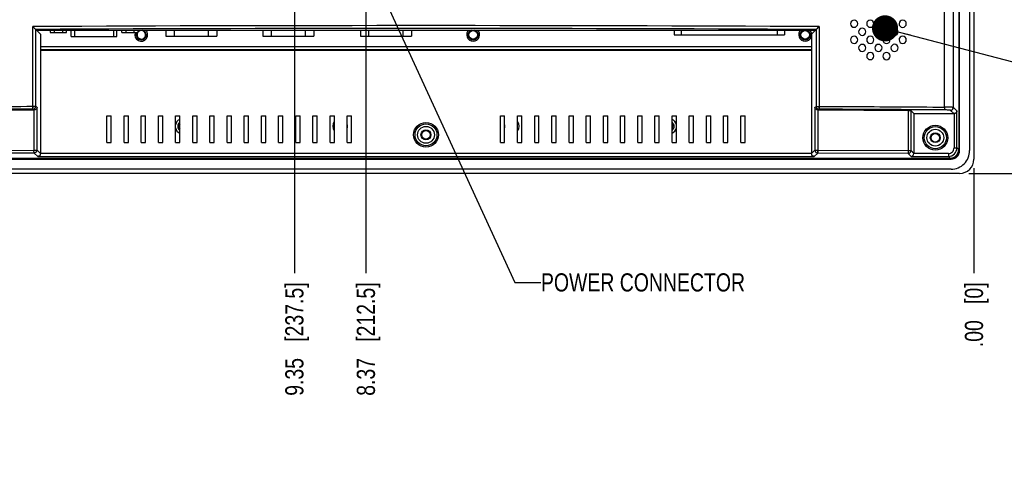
# Model space of a CAD drawing. Header units: inches. Extents: x 0 to 34, y 0 to 22.
# Tile 24 of 31: x 23.3 to 30, y 9.6 to 12.6. Entities that reach past the tile are written whole.
import ezdxf

# ---------------------------------------------------------------- set-up
doc = ezdxf.new("R2010")
doc.units = ezdxf.units.IN
doc.header["$LTSCALE"] = 1.87
doc.header["$MEASUREMENT"] = 0
doc.layers.get('0').update_dxf_attribs({"linetype": 'CONTINUOUS'})
doc.layers.add('DETAIL', color=7, linetype='CONTINUOUS')
doc.layers.add('DIMENSIONS', color=7, linetype='CONTINUOUS')
doc.styles.get("Standard").update_dxf_attribs({"font": 'txt', "width": 0.8})
doc.dimstyles.new('DIMSTYLE_1', dxfattribs={"dimtxt": 0.125, "dimasz": 0.18, "dimexe": 0.18, "dimexo": 0.0625, "dimgap": 0.09, "dimtad": 0, "dimtih": 1, "dimtoh": 1, "dimdec": 1, "dimlfac": 2, "dimzin": 4, "dimdsep": 46, "dimtxsty": 'STANDARD', "dimblk": '_FILLED', "dimblk1": '_FILLED', "dimblk2": '_FILLED', "dimcen": 0.09, "dimadec": 0, "dimazin": 0, "dimtfac": 1, "dimtdec": 1, "dimtofl": 0, "dimtmove": 0, "dimatfit": 3, "dimldrblk": '_FILLED', "dimfxl": 1, "dimtolj": 1, "dimtzin": 4, "dimarcsym": 0})
doc.dimstyles.get("Standard").update_dxf_attribs({"dimtxt": 0.125, "dimasz": 0.18, "dimexe": 0.18, "dimexo": 0.0625, "dimgap": 0.09, "dimtad": 0, "dimtih": 1, "dimtoh": 1, "dimdec": 3, "dimzin": 4, "dimdsep": 46, "dimtxsty": 'STANDARD', "dimblk": '_FILLED', "dimblk1": '_FILLED', "dimblk2": '_FILLED', "dimcen": 0.09, "dimadec": 0, "dimazin": 0, "dimtol": 1, "dimtp": 0.01, "dimtm": 0.01, "dimtfac": 1, "dimtdec": 3, "dimtofl": 0, "dimtmove": 0, "dimatfit": 3, "dimldrblk": '_FILLED', "dimfxl": 1, "dimtolj": 1, "dimtzin": 4, "dimarcsym": 0})

# ---------------------------------------------------------------- blocks, each defined once
blk = doc.blocks.new('*D25')
at = {"layer": 'DIMENSIONS', "color": 2, "linetype": 'CONTINUOUS'}
blk.add_line((25.3403, 13.1369), (30.5155, 13.1369), dxfattribs=at)
at = {"layer": 'DIMENSIONS', "color": 2, "linetype": 'CONTINUOUS', "insert": (30.578, 13.1994), "char_height": 0.125, "width": 0.925, "attachment_point": 1, "line_spacing_factor": 0.9}
blk.add_mtext('3.15{\\Ftxt.shx;\\W1.000000;\\H0.125000; }[80]', dxfattribs=at)
blk = doc.blocks.new('_FILLED')
at = {"color": 0, "linetype": 'BYBLOCK'}
blk.add_solid([(0, 0), (-1, 0.174), (-1, -0.174)], dxfattribs=at)
blk = doc.blocks.new('*D26')
at = {"layer": 'DIMENSIONS', "color": 2, "linetype": 'CONTINUOUS'}
blk.add_line((29.792, 11.5621), (30.5155, 11.5621), dxfattribs=at)
at = {"layer": 'DIMENSIONS', "color": 2, "linetype": 'CONTINUOUS', "insert": (30.578, 11.6246), "char_height": 0.125, "width": 0.725, "attachment_point": 1, "line_spacing_factor": 0.9}
blk.add_mtext('.00{\\Ftxt.shx;\\W1.000000;\\H0.125000; }[0]', dxfattribs=at)
blk = doc.blocks.new('*D27')
at = {"layer": 'DIMENSIONS', "color": 2, "linetype": 'CONTINUOUS'}
blk.add_line((25.1528, 12.9494), (25.1528, 10.8746), dxfattribs=at)
at = {"layer": 'DIMENSIONS', "color": 2, "linetype": 'CONTINUOUS', "insert": (25.0903, 10.8121), "char_height": 0.125, "width": 1.225, "attachment_point": 3, "rotation": 90, "line_spacing_factor": 0.9}
blk.add_mtext('9.35{\\Ftxt.shx;\\W1.000000;\\H0.125000; }[237.5]', dxfattribs=at)
blk = doc.blocks.new('*D28')
at = {"layer": 'DIMENSIONS', "color": 2, "linetype": 'CONTINUOUS'}
blk.add_line((29.828, 11.5981), (29.828, 10.8746), dxfattribs=at)
at = {"layer": 'DIMENSIONS', "color": 2, "linetype": 'CONTINUOUS', "insert": (29.7655, 10.8121), "char_height": 0.125, "width": 0.725, "attachment_point": 3, "rotation": 90, "line_spacing_factor": 0.9}
blk.add_mtext('.00{\\Ftxt.shx;\\W1.000000;\\H0.125000; }[0]', dxfattribs=at)
blk = doc.blocks.new('*D41')
at = {"layer": 'DIMENSIONS', "color": 2, "linetype": 'CONTINUOUS'}
blk.add_line((25.6449, 12.8114), (25.6449, 10.8746), dxfattribs=at)
at = {"layer": 'DIMENSIONS', "color": 2, "linetype": 'CONTINUOUS', "insert": (25.5824, 10.8121), "char_height": 0.125, "width": 1.225, "attachment_point": 3, "rotation": 90, "line_spacing_factor": 0.9}
blk.add_mtext('8.37{\\Ftxt.shx;\\W1.000000;\\H0.125000; }[212.5]', dxfattribs=at)
blk = doc.blocks.new('*D42')
at = {"layer": 'DIMENSIONS', "color": 2, "linetype": 'CONTINUOUS'}
for p, q in [((25.8324, 12.9989), (29.9826, 12.9989)), ((29.9826, 12.9989), (30.0662, 12.8896)), ((30.0662, 12.8896), (30.5155, 12.8896))]:
    blk.add_line(p, q, dxfattribs=at)
at = {"layer": 'DIMENSIONS', "color": 2, "linetype": 'CONTINUOUS', "insert": (30.578, 12.9521), "char_height": 0.125, "width": 0.925, "attachment_point": 1, "line_spacing_factor": 0.9}
blk.add_mtext('2.87{\\Ftxt.shx;\\W1.000000;\\H0.125000; }[73]', dxfattribs=at)

msp = doc.modelspace()

# ---------------------------------------------------------------- linework, layer by layer
at = {"color": 6, "linetype": 'CONTINUOUS'}
for p, q in [((29.828, 17.507), (29.828, 11.6606)), ((29.7984, 17.448), (29.7984, 11.7196)), ((29.7231, 14.1758), (29.7231, 11.7265)), ((29.7246, 14.1758), (29.7246, 11.725)), ((29.7295, 11.7196), (29.7295, 14.1758)), ((29.6258, 12.0192), (29.6258, 13.0368)), ((29.6872, 12.0164), (29.6872, 13.0396)), ((23.3528, 12.0247), (23.3528, 12.5734)), ((23.3741, 12.5538), (23.4056, 12.5222)), ((23.3741, 12.0247), (23.3741, 12.5538)), ((23.3786, 12.5492), (28.738, 12.5492)), ((28.742, 12.5533), (28.7109, 12.5222)), ((28.742, 12.5533), (28.742, 12.0242)), ((28.7633, 12.573), (28.7633, 12.0242)), ((23.4056, 12.5222), (23.4056, 11.6998)), ((28.7109, 12.5222), (28.7109, 11.6998)), ((28.7109, 12.4342), (23.4056, 12.4342)), ((28.7109, 12.4125), (23.4056, 12.4125)), ((28.7109, 12.4086), (23.4056, 12.4086)), ((29.7271, 12.32), (29.7271, 12.4106)), ((29.7271, 12.1113), (29.7271, 12.2019)), ((23.3544, 11.9975), (22.7386, 11.9941)), ((23.3528, 12.0247), (23.3741, 12.0247)), ((23.3617, 11.9975), (23.3544, 12.0051)), ((23.3617, 11.9975), (23.3544, 11.9975)), ((23.3617, 11.9975), (23.3615, 11.7227)), ((23.3827, 12.0161), (23.3741, 12.0247)), ((23.3827, 11.7227), (23.3827, 12.0161)), ((28.7338, 12.0161), (28.742, 12.0242)), ((28.7338, 12.0161), (28.7338, 11.7227)), ((28.742, 12.0242), (28.7633, 12.0242)), ((28.7617, 12.0046), (28.7549, 11.9975)), ((28.7549, 11.9975), (28.7551, 11.7227)), ((28.7622, 11.9975), (28.7549, 11.9975)), ((29.378, 11.9941), (28.7622, 11.9975)), ((29.378, 11.7192), (29.378, 11.9941)), ((29.3957, 11.993), (29.4146, 11.9741)), ((29.3957, 11.7192), (29.3957, 11.993)), ((29.6902, 11.9741), (29.6675, 11.9967)), ((29.711, 11.9926), (29.6872, 12.0164)), ((29.711, 11.7385), (29.711, 11.9926)), ((23.8634, 11.9595), (23.8929, 11.9595)), ((23.8634, 11.7754), (23.8634, 11.9595)), ((23.8929, 11.7754), (23.8929, 11.9595)), ((23.9815, 11.9595), (24.011, 11.9595)), ((23.9815, 11.7754), (23.9815, 11.9595)), ((24.011, 11.7754), (24.011, 11.9595)), ((24.0996, 11.9595), (24.1291, 11.9595)), ((24.0996, 11.7754), (24.0996, 11.9595)), ((24.1291, 11.7754), (24.1291, 11.9595)), ((24.2177, 11.9595), (24.2473, 11.9595)), ((24.2177, 11.7754), (24.2177, 11.9595)), ((24.2473, 11.7754), (24.2473, 11.9595)), ((24.3358, 11.9595), (24.3654, 11.9595)), ((24.3358, 11.7754), (24.3358, 11.9595)), ((24.3654, 11.7754), (24.3654, 11.9595)), ((24.4539, 11.9595), (24.4835, 11.9595)), ((24.4539, 11.7754), (24.4539, 11.9595)), ((24.4835, 11.7754), (24.4835, 11.9595)), ((24.5721, 11.9595), (24.6016, 11.9595)), ((24.5721, 11.7754), (24.5721, 11.9595)), ((24.6016, 11.7754), (24.6016, 11.9595)), ((24.6902, 11.9595), (24.7197, 11.9595)), ((24.6902, 11.7754), (24.6902, 11.9595)), ((24.7197, 11.7754), (24.7197, 11.9595)), ((24.8083, 11.9595), (24.8378, 11.9595)), ((24.8083, 11.7754), (24.8083, 11.9595)), ((24.8378, 11.7754), (24.8378, 11.9595)), ((24.9264, 11.9595), (24.9559, 11.9595)), ((24.9264, 11.7754), (24.9264, 11.9595)), ((24.9559, 11.7754), (24.9559, 11.9595)), ((25.0445, 11.9595), (25.074, 11.9595)), ((25.0445, 11.7754), (25.0445, 11.9595)), ((25.074, 11.7754), (25.074, 11.9595)), ((25.1626, 11.9595), (25.1921, 11.9595)), ((25.1626, 11.7754), (25.1626, 11.9595)), ((25.1921, 11.7754), (25.1921, 11.9595)), ((25.2807, 11.9595), (25.3102, 11.9595)), ((25.2807, 11.7754), (25.2807, 11.9595)), ((25.3102, 11.7754), (25.3102, 11.9595)), ((25.3988, 11.9595), (25.4284, 11.9595)), ((25.3988, 11.7754), (25.3988, 11.9595)), ((25.4284, 11.7754), (25.4284, 11.9595)), ((25.5169, 11.9595), (25.5465, 11.9595)), ((25.5169, 11.7754), (25.5169, 11.9595)), ((25.5465, 11.7754), (25.5465, 11.9595)), ((26.5701, 11.9595), (26.5996, 11.9595)), ((26.5701, 11.7754), (26.5701, 11.9595)), ((26.5996, 11.7754), (26.5996, 11.9595)), ((26.6882, 11.9595), (26.7177, 11.9595)), ((26.6882, 11.7754), (26.6882, 11.9595)), ((26.7177, 11.7754), (26.7177, 11.9595)), ((26.8063, 11.9595), (26.8358, 11.9595)), ((26.8063, 11.7754), (26.8063, 11.9595)), ((26.8358, 11.7754), (26.8358, 11.9595)), ((26.9244, 11.9595), (26.9539, 11.9595)), ((26.9244, 11.7754), (26.9244, 11.9595)), ((26.9539, 11.7754), (26.9539, 11.9595)), ((27.0425, 11.9595), (27.0721, 11.9595)), ((27.0425, 11.7754), (27.0425, 11.9595)), ((27.0721, 11.7754), (27.0721, 11.9595)), ((27.1606, 11.9595), (27.1902, 11.9595)), ((27.1606, 11.7754), (27.1606, 11.9595)), ((27.1902, 11.7754), (27.1902, 11.9595)), ((27.2787, 11.9595), (27.3083, 11.9595)), ((27.2787, 11.7754), (27.2787, 11.9595)), ((27.3083, 11.7754), (27.3083, 11.9595)), ((27.3969, 11.9595), (27.4264, 11.9595)), ((27.3969, 11.7754), (27.3969, 11.9595)), ((27.4264, 11.7754), (27.4264, 11.9595)), ((27.515, 11.9595), (27.5445, 11.9595)), ((27.515, 11.7754), (27.515, 11.9595)), ((27.5445, 11.7754), (27.5445, 11.9595)), ((27.6331, 11.9595), (27.6626, 11.9595)), ((27.6331, 11.7754), (27.6331, 11.9595)), ((27.6626, 11.7754), (27.6626, 11.9595)), ((27.7512, 11.9595), (27.7807, 11.9595)), ((27.7512, 11.7754), (27.7512, 11.9595)), ((27.7807, 11.7754), (27.7807, 11.9595)), ((27.8693, 11.9595), (27.8988, 11.9595)), ((27.8693, 11.7754), (27.8693, 11.9595)), ((27.8988, 11.7754), (27.8988, 11.9595)), ((27.9874, 11.9595), (28.0169, 11.9595)), ((27.9874, 11.7754), (27.9874, 11.9595)), ((28.0169, 11.7754), (28.0169, 11.9595)), ((28.1055, 11.9595), (28.135, 11.9595)), ((28.1055, 11.7754), (28.1055, 11.9595)), ((28.135, 11.7754), (28.135, 11.9595)), ((28.2236, 11.9595), (28.2532, 11.9595)), ((28.2236, 11.7754), (28.2236, 11.9595)), ((28.2532, 11.7754), (28.2532, 11.9595)), ((29.4146, 11.9741), (29.6902, 11.9741)), ((29.4146, 11.9741), (29.4146, 11.7004)), ((29.6913, 11.9741), (29.6913, 11.7385)), ((22.7386, 11.7192), (23.3615, 11.7227)), ((23.4056, 11.6998), (23.3827, 11.7227)), ((23.8634, 11.7754), (23.8929, 11.7754)), ((23.9815, 11.7754), (24.011, 11.7754)), ((24.0996, 11.7754), (24.1291, 11.7754)), ((24.2177, 11.7754), (24.2473, 11.7754)), ((24.3358, 11.7754), (24.3654, 11.7754)), ((24.4539, 11.7754), (24.4835, 11.7754)), ((24.5721, 11.7754), (24.6016, 11.7754)), ((24.6902, 11.7754), (24.7197, 11.7754)), ((24.8083, 11.7754), (24.8378, 11.7754)), ((24.9264, 11.7754), (24.9559, 11.7754)), ((25.0445, 11.7754), (25.074, 11.7754)), ((25.1626, 11.7754), (25.1921, 11.7754)), ((25.2807, 11.7754), (25.3102, 11.7754)), ((25.3988, 11.7754), (25.4284, 11.7754)), ((25.5169, 11.7754), (25.5465, 11.7754)), ((26.5701, 11.7754), (26.5996, 11.7754)), ((26.6882, 11.7754), (26.7177, 11.7754)), ((26.8063, 11.7754), (26.8358, 11.7754)), ((26.9244, 11.7754), (26.9539, 11.7754)), ((27.0425, 11.7754), (27.0721, 11.7754)), ((27.1606, 11.7754), (27.1902, 11.7754)), ((27.2787, 11.7754), (27.3083, 11.7754)), ((27.3969, 11.7754), (27.4264, 11.7754)), ((27.515, 11.7754), (27.5445, 11.7754)), ((27.6331, 11.7754), (27.6626, 11.7754)), ((27.7512, 11.7754), (27.7807, 11.7754)), ((27.8693, 11.7754), (27.8988, 11.7754)), ((27.9874, 11.7754), (28.0169, 11.7754)), ((28.1055, 11.7754), (28.135, 11.7754)), ((28.2236, 11.7754), (28.2532, 11.7754)), ((28.7109, 11.6998), (28.7338, 11.7227)), ((28.7338, 11.7227), (28.7551, 11.7227)), ((28.7551, 11.7227), (29.378, 11.7192)), ((29.378, 11.7192), (29.3957, 11.7192)), ((29.4146, 11.7004), (29.3957, 11.7192)), ((29.6913, 11.7385), (29.711, 11.7385)), ((29.7231, 11.7265), (29.711, 11.7385)), ((29.7246, 11.725), (29.7231, 11.7265)), ((29.7249, 11.7243), (29.7295, 11.7196)), ((22.4461, 11.6606), (29.6705, 11.6606)), ((22.451, 11.6659), (29.6656, 11.6659)), ((22.4525, 11.6675), (29.6641, 11.6675)), ((23.3631, 11.703), (22.7405, 11.6996)), ((23.3871, 11.679), (23.3631, 11.703)), ((23.3871, 11.679), (28.7295, 11.679)), ((28.711, 11.6986), (23.4056, 11.6986)), ((23.6449, 11.663), (23.7354, 11.663)), ((23.8535, 11.663), (23.9441, 11.663)), ((25.9087, 11.663), (25.9992, 11.663)), ((26.1173, 11.663), (26.2079, 11.663)), ((28.263, 11.663), (28.1724, 11.663)), ((28.4717, 11.663), (28.3811, 11.663)), ((28.7535, 11.703), (28.7295, 11.679)), ((29.376, 11.6996), (28.7535, 11.703)), ((29.396, 11.6796), (29.376, 11.6996)), ((29.396, 11.6796), (29.652, 11.6796)), ((29.652, 11.6992), (29.4145, 11.6992)), ((29.652, 11.6992), (29.652, 11.6796)), ((29.6641, 11.6675), (29.652, 11.6796)), ((29.6641, 11.6675), (29.6656, 11.6659)), ((29.6705, 11.6606), (29.6657, 11.6652)), ((29.6705, 11.5917), (22.4461, 11.5917)), ((29.7295, 11.5621), (22.387, 11.5621))]:
    msp.add_line(p, q, dxfattribs=at)
at = {"color": 7, "linetype": 'CONTINUOUS'}
for p, q in [((23.4728, 12.5492), (23.4728, 12.5326)), ((23.4728, 12.5326), (23.585, 12.5326)), ((23.5009, 12.5492), (23.5009, 12.5326)), ((23.557, 12.5492), (23.557, 12.5326)), ((23.585, 12.5326), (23.585, 12.5492)), ((23.6183, 12.5051), (23.6183, 12.5492)), ((23.6419, 12.5051), (23.6419, 12.5492)), ((23.9081, 12.5492), (23.9081, 12.5051)), ((23.9318, 12.5051), (23.9318, 12.5492)), ((23.965, 12.5326), (23.965, 12.5492)), ((23.965, 12.5326), (24.0772, 12.5326)), ((23.993, 12.5492), (23.993, 12.5326)), ((24.0491, 12.5492), (24.0491, 12.5326)), ((24.0772, 12.5492), (24.0772, 12.5326)), ((24.2685, 12.5492), (24.2685, 12.508)), ((24.3276, 12.508), (24.3276, 12.5492)), ((24.5606, 12.5492), (24.5606, 12.508)), ((24.6197, 12.5492), (24.6197, 12.508)), ((24.9357, 12.5492), (24.9357, 12.5081)), ((24.9948, 12.5081), (24.9948, 12.5492)), ((25.2279, 12.5492), (25.2279, 12.5081)), ((25.2869, 12.5492), (25.2869, 12.5081)), ((25.6071, 12.5492), (25.6071, 12.508)), ((25.6661, 12.508), (25.6661, 12.5492)), ((25.8992, 12.5492), (25.8992, 12.508)), ((25.9583, 12.5492), (25.9583, 12.508)), ((27.766, 12.5492), (27.766, 12.5155)), ((27.8152, 12.5155), (27.8152, 12.5492)), ((28.4746, 12.5492), (28.4746, 12.5155)), ((28.5238, 12.5492), (28.5238, 12.5155)), ((23.6183, 12.5051), (23.9317, 12.5051)), ((24.2685, 12.508), (24.6197, 12.508)), ((24.9358, 12.5081), (25.2869, 12.5081)), ((25.6071, 12.508), (25.9583, 12.508)), ((27.766, 12.5155), (28.5238, 12.5155)), ((23.353, 12.0177), (23.3528, 12.0247)), ((23.3531, 12.0136), (23.353, 12.016)), ((23.3533, 12.0114), (23.3531, 12.0136)), ((23.3536, 12.0088), (23.3532, 12.0136)), ((23.3536, 12.0088), (23.3533, 12.0114)), ((23.3537, 12.0076), (23.3536, 12.0088)), ((23.3537, 12.0076), (23.3536, 12.0088)), ((23.3544, 12.0051), (23.3537, 12.0076)), ((28.7621, 12.0057), (28.7617, 12.0046)), ((28.7624, 12.0071), (28.7621, 12.0057)), ((28.7624, 12.0071), (28.7622, 12.0063)), ((28.7626, 12.0087), (28.7624, 12.0071)), ((28.7626, 12.0087), (28.7624, 12.0071)), ((28.763, 12.0136), (28.7626, 12.0087)), ((28.763, 12.0136), (28.7626, 12.0087)), ((28.7633, 12.0242), (28.7631, 12.0155)), ((23.3615, 11.7227), (23.3827, 11.7227)), ((23.3615, 11.7227), (23.3755, 11.7227)), ((23.3755, 11.7227), (23.3808, 11.7227)), ((23.3808, 11.7227), (23.3827, 11.7227)), ((28.7551, 11.7227), (28.7549, 11.714)), ((28.7542, 11.7056), (28.7539, 11.7042)), ((28.7542, 11.7056), (28.7541, 11.7047)), ((28.7544, 11.7071), (28.7542, 11.7056)), ((28.7544, 11.7071), (28.7542, 11.7056)), ((28.7548, 11.712), (28.7544, 11.7071)), ((28.7548, 11.712), (28.7544, 11.7071))]:
    msp.add_line(p, q, dxfattribs=at)
at = {"color": 6, "linetype": 'CONTINUOUS'}
for points in [[(28.742, 12.5533), (28.7421, 12.5533), (28.7421, 12.5534), (28.7422, 12.5534)], [(23.4056, 11.6986), (23.4056, 11.699), (23.4056, 11.6994), (23.4056, 11.6998)], [(28.7109, 11.6998), (28.711, 11.6994), (28.711, 11.699), (28.711, 11.6986)], [(29.4145, 11.6992), (29.4145, 11.6996), (29.4145, 11.7), (29.4146, 11.7004)]]:
    msp.add_lwpolyline(points, dxfattribs=at)
at = {"color": 7, "linetype": 'CONTINUOUS'}
for centre in [(26.3831, 12.5169), (28.6665, 12.5169)]:
    msp.add_circle(centre, 0.0295, dxfattribs=at)
at = {"color": 6, "linetype": 'CONTINUOUS'}
for centre, radius in [((26.0583, 11.8283), 0.0853), ((26.0583, 11.8283), 0.0754), ((26.0583, 11.8283), 0.0579), ((26.0583, 11.8283), 0.0344), ((26.0583, 11.8279), 0.0295), ((29.5622, 11.8086), 0.0858), ((29.5622, 11.8086), 0.076), ((29.5622, 11.8086), 0.0579), ((29.5622, 11.8086), 0.0344), ((29.5622, 11.8082), 0.0295)]:
    msp.add_circle(centre, radius, dxfattribs=at)
for centre, radius, start, end in [((26.0093, -535.2362), 547.8161, 89.711962, 90.277839), ((26.0093, -534.6619), 547.2222, 89.713859, 90.27593), ((24.0996, 12.5169), 0.0443, 161.36762, 47.45958), ((24.0996, 12.5169), 0.0344, 152.33595, 72.30151), ((26.3831, 12.5169), 0.0443, 132.53684, 47.45959), ((26.3831, 12.5169), 0.0344, 107.69849, 72.30151), ((28.6665, 12.5169), 0.0443, 132.53684, 47.45959), ((28.6665, 12.5169), 0.0344, 107.69849, 72.30151), ((23.3543, 12.0246), 0.0195, 270.23885, 359.74424), ((28.7617, 12.0242), 0.0197, 180.25954, 248.79966), ((29.6674, 12.0165), 0.0197, 270.25755, 359.74247), ((24.385, 11.8869), 0.0512, 112.6297, 168.41442), ((27.7315, 11.8869), 0.0512, 11.57909, 67.36877), ((24.385, 11.8869), 0.0512, 191.57909, 247.36877), ((24.385, 11.8869), 0.0344, 125.60382, 234.38189), ((24.385, 11.8869), 0.0246, 144.92882, 215.07118), ((25.4677, 11.8869), 0.0512, 141.39617, 218.60226), ((25.4677, 11.8869), 0.0512, 348.41442, 11.57909), ((26.6488, 11.8869), 0.0512, 168.41442, 191.57909), ((26.6488, 11.8869), 0.0512, 321.39617, 38.60226), ((27.7315, 11.8869), 0.0512, 292.6297, 348.41442), ((27.7315, 11.8869), 0.0344, 305.60382, 54.38189), ((27.7315, 11.8869), 0.0246, 324.92882, 35.07118), ((23.3629, 11.7228), 0.0198, 327.3221, 359.70658), ((28.7536, 11.7227), 0.0197, 180.25945, 248.8083), ((29.3759, 11.7193), 0.0197, 270.25717, 359.74279), ((29.6519, 11.7386), 0.059, 270.05898, 359.94053), ((29.652, 11.7385), 0.0393, 269.94719, 0.05308), ((29.664, 11.7265), 0.059, 270.05033, 359.95002), ((29.6705, 11.7196), 0.1279, 269.9984, 0.0016), ((29.6705, 11.7196), 0.059, 269.99652, 0.00348), ((29.6652, 11.725), 0.0594, 342.54987, 355.56382), ((29.6657, 11.725), 0.0589, 355.57089, 358.34399), ((29.6662, 11.725), 0.0584, 358.34536, 359.99897), ((29.6656, 11.7242), 0.0583, 270.00061, 271.19381), ((29.6656, 11.7247), 0.0588, 271.19575, 273.90694), ((29.6655, 11.7254), 0.0595, 273.9199, 288.0034), ((29.6656, 11.725), 0.059, 288.07104, 342.48981), ((29.7295, 11.6606), 0.0984, 270, 0)]:
    msp.add_arc(centre, radius, start, end, dxfattribs=at)
at = {"color": 7, "linetype": 'CONTINUOUS'}
for centre, radius, start, end in [((24.0996, 12.5169), 0.0295, 146.93612, 141.22198), ((23.5859, 12.0257), 0.2331, 180.25527, 182.02235), ((23.3938, 12.0174), 0.0408, 179.5576, 181.94262), ((23.5458, 12.0244), 0.193, 182.03913, 182.48822), ((23.5113, 12.0228), 0.1584, 182.47521, 183.33739), ((28.6064, 12.0226), 0.1568, 356.71403, 357.43396), ((28.672, 12.0195), 0.0911, 356.30885, 357.54498), ((28.5464, 12.0251), 0.2169, 357.4763, 359.76703), ((28.5345, 11.7236), 0.2206, 357.51799, 359.771), ((28.5956, 11.721), 0.1595, 356.76966, 357.47625), ((28.6631, 11.7179), 0.0919, 356.36491, 357.58868)]:
    msp.add_arc(centre, radius, start, end, dxfattribs=at)
at = {"color": 6, "linetype": 'CONTINUOUS'}
for points, knots in [([(29.0285, 12.5934), (29.0284, 12.5997), (29.023, 12.6128), (29.0037, 12.6206), (28.9843, 12.6128), (28.979, 12.5996), (28.979, 12.5933)], [0, 0, 0, 0, 0.250563, 0.499787, 0.749254, 1, 1, 1, 1]), ([(29.1399, 12.5934), (29.1399, 12.5997), (29.1343, 12.6128), (29.115, 12.6206), (29.0956, 12.6128), (29.0902, 12.5996), (29.0902, 12.5933)], [0, 0, 0, 0, 0.250559, 0.49979, 0.749252, 1, 1, 1, 1]), ([(29.2514, 12.5935), (29.2513, 12.5998), (29.2457, 12.6129), (29.2263, 12.6206), (29.2069, 12.6128), (29.2015, 12.5997), (29.2015, 12.5933)], [0, 0, 0, 0, 0.250555, 0.499793, 0.749248, 1, 1, 1, 1]), ([(29.3628, 12.5935), (29.3627, 12.5998), (29.3571, 12.6129), (29.3377, 12.6206), (29.3182, 12.6129), (29.3128, 12.5997), (29.3128, 12.5933)], [0, 0, 0, 0, 0.250567, 0.499819, 0.749278, 1, 1, 1, 1]), ([(23.3528, 12.5734), (23.3572, 12.5691), (23.3639, 12.5621), (23.3715, 12.5561), (23.3741, 12.5535)], [0, 0, 0, 0, 0.629799, 1, 1, 1, 1]), ([(28.7422, 12.5534), (28.7434, 12.5539), (28.746, 12.5567), (28.7533, 12.5629), (28.7591, 12.5688), (28.7633, 12.573)], [0, 0, 0, 0, 0.135904, 0.38752, 1, 1, 1, 1]), ([(28.979, 12.5933), (28.979, 12.587), (28.9843, 12.5738), (29.0037, 12.5659), (29.023, 12.5739), (29.0285, 12.5871), (29.0285, 12.5934)], [0, 0, 0, 0, 0.250577, 0.499846, 0.749151, 1, 1, 1, 1]), ([(29.0842, 12.5377), (29.0841, 12.544), (29.0786, 12.5571), (29.0593, 12.5649), (29.04, 12.5571), (29.0346, 12.544), (29.0346, 12.5376)], [0, 0, 0, 0, 0.250561, 0.499788, 0.749253, 1, 1, 1, 1]), ([(29.0346, 12.5376), (29.0346, 12.5313), (29.0399, 12.5181), (29.0594, 12.5102), (29.0787, 12.5182), (29.0842, 12.5314), (29.0842, 12.5377)], [0, 0, 0, 0, 0.2506, 0.499843, 0.749141, 1, 1, 1, 1]), ([(29.0902, 12.5933), (29.0902, 12.587), (29.0955, 12.5737), (29.1151, 12.5658), (29.1344, 12.5739), (29.1399, 12.5871), (29.1399, 12.5934)], [0, 0, 0, 0, 0.250623, 0.499839, 0.749132, 1, 1, 1, 1]), ([(29.1954, 12.5377), (29.1954, 12.544), (29.19, 12.5571), (29.1706, 12.5652), (29.1512, 12.5572), (29.1459, 12.544), (29.1459, 12.5376)], [0, 0, 0, 0, 0.250739, 0.499879, 0.74919, 1, 1, 1, 1]), ([(29.1459, 12.5376), (29.1459, 12.5313), (29.1513, 12.5181), (29.1707, 12.5101), (29.1903, 12.5179), (29.1955, 12.5313), (29.1954, 12.5377)], [0, 0, 0, 0, 0.250711, 0.499855, 0.749331, 1, 1, 1, 1]), ([(29.2015, 12.5933), (29.2015, 12.5869), (29.2068, 12.5736), (29.2264, 12.5656), (29.2459, 12.5738), (29.2514, 12.5871), (29.2514, 12.5935)], [0, 0, 0, 0, 0.25057, 0.499548, 0.749153, 1, 1, 1, 1]), ([(29.3071, 12.5378), (29.307, 12.5441), (29.3014, 12.5572), (29.282, 12.5649), (29.2625, 12.5572), (29.2571, 12.544), (29.2571, 12.5376)], [0, 0, 0, 0, 0.250569, 0.499817, 0.749279, 1, 1, 1, 1]), ([(29.2571, 12.5376), (29.2571, 12.5312), (29.2624, 12.5179), (29.2821, 12.5099), (29.3016, 12.5181), (29.3071, 12.5314), (29.3071, 12.5378)], [0, 0, 0, 0, 0.250664, 0.499709, 0.749462, 1, 1, 1, 1]), ([(29.3128, 12.5933), (29.3128, 12.5869), (29.318, 12.5735), (29.3378, 12.5654), (29.3573, 12.5738), (29.3629, 12.5871), (29.3628, 12.5935)], [0, 0, 0, 0, 0.250488, 0.499961, 0.749874, 1, 1, 1, 1]), ([(29.0283, 12.482), (29.0283, 12.4883), (29.0229, 12.5014), (29.0036, 12.5094), (28.9843, 12.5014), (28.979, 12.4883), (28.979, 12.482)], [0, 0, 0, 0, 0.250635, 0.499833, 0.749233, 1, 1, 1, 1]), ([(28.979, 12.482), (28.979, 12.4756), (28.9843, 12.4625), (29.0037, 12.4546), (29.0231, 12.4624), (29.0284, 12.4757), (29.0283, 12.482)], [0, 0, 0, 0, 0.250662, 0.499795, 0.749348, 1, 1, 1, 1]), ([(29.1399, 12.4821), (29.1399, 12.4884), (29.1343, 12.5015), (29.115, 12.5092), (29.0956, 12.5014), (29.0902, 12.4883), (29.0902, 12.482)], [0, 0, 0, 0, 0.250559, 0.49979, 0.749252, 1, 1, 1, 1]), ([(29.0902, 12.482), (29.0902, 12.4756), (29.0955, 12.4624), (29.1151, 12.4544), (29.1344, 12.4625), (29.1399, 12.4757), (29.1399, 12.4821)], [0, 0, 0, 0, 0.250623, 0.499839, 0.749132, 1, 1, 1, 1]), ([(29.2514, 12.4821), (29.2513, 12.4884), (29.2457, 12.5015), (29.2263, 12.5092), (29.2069, 12.5015), (29.2015, 12.4883), (29.2015, 12.482)], [0, 0, 0, 0, 0.250555, 0.499793, 0.749248, 1, 1, 1, 1]), ([(29.2015, 12.482), (29.2015, 12.4756), (29.2068, 12.4623), (29.2264, 12.4543), (29.2459, 12.4625), (29.2514, 12.4757), (29.2514, 12.4821)], [0, 0, 0, 0, 0.25057, 0.499548, 0.749153, 1, 1, 1, 1]), ([(29.3628, 12.482), (29.3628, 12.4884), (29.3575, 12.5018), (29.3377, 12.5098), (29.3182, 12.5015), (29.3126, 12.4882), (29.3127, 12.4818)], [0, 0, 0, 0, 0.250492, 0.499942, 0.749863, 1, 1, 1, 1]), ([(29.3127, 12.4818), (29.3128, 12.4755), (29.3184, 12.4624), (29.3378, 12.4547), (29.3573, 12.4624), (29.3628, 12.4756), (29.3628, 12.482)], [0, 0, 0, 0, 0.250545, 0.499814, 0.749298, 1, 1, 1, 1]), ([(29.0842, 12.4264), (29.0841, 12.4327), (29.0786, 12.4458), (29.0593, 12.4535), (29.04, 12.4457), (29.0346, 12.4326), (29.0346, 12.4263)], [0, 0, 0, 0, 0.250561, 0.499788, 0.749253, 1, 1, 1, 1]), ([(29.0346, 12.4263), (29.0346, 12.4199), (29.0399, 12.4067), (29.0594, 12.3988), (29.0787, 12.4069), (29.0842, 12.42), (29.0842, 12.4264)], [0, 0, 0, 0, 0.2506, 0.499843, 0.749142, 1, 1, 1, 1]), ([(29.1956, 12.4264), (29.1956, 12.4327), (29.19, 12.4458), (29.1707, 12.4535), (29.1513, 12.4458), (29.1459, 12.4326), (29.1459, 12.4263)], [0, 0, 0, 0, 0.250557, 0.499791, 0.74925, 1, 1, 1, 1]), ([(29.1459, 12.4263), (29.1459, 12.4199), (29.1512, 12.4066), (29.1708, 12.3986), (29.1902, 12.4068), (29.1957, 12.42), (29.1956, 12.4264)], [0, 0, 0, 0, 0.250546, 0.499567, 0.749159, 1, 1, 1, 1]), ([(29.307, 12.4263), (29.307, 12.4327), (29.3018, 12.4461), (29.282, 12.4541), (29.2626, 12.4458), (29.257, 12.4325), (29.2571, 12.4261)], [0, 0, 0, 0, 0.250471, 0.499957, 0.749856, 1, 1, 1, 1]), ([(29.2571, 12.4261), (29.2571, 12.4198), (29.2627, 12.4067), (29.2821, 12.399), (29.3016, 12.4067), (29.307, 12.4199), (29.307, 12.4263)], [0, 0, 0, 0, 0.250546, 0.499812, 0.7493, 1, 1, 1, 1]), ([(29.1399, 12.3707), (29.1399, 12.377), (29.1343, 12.3901), (29.115, 12.3979), (29.0956, 12.3901), (29.0902, 12.3769), (29.0902, 12.3706)], [0, 0, 0, 0, 0.250559, 0.49979, 0.749251, 1, 1, 1, 1]), ([(29.0902, 12.3706), (29.0902, 12.3642), (29.0955, 12.351), (29.1151, 12.3431), (29.1344, 12.3512), (29.1399, 12.3643), (29.1399, 12.3707)], [0, 0, 0, 0, 0.250623, 0.499839, 0.749133, 1, 1, 1, 1]), ([(29.2514, 12.3708), (29.2513, 12.3771), (29.2457, 12.3902), (29.2263, 12.3979), (29.2069, 12.3901), (29.2015, 12.3769), (29.2015, 12.3706)], [0, 0, 0, 0, 0.250554, 0.499793, 0.749248, 1, 1, 1, 1]), ([(29.2015, 12.3706), (29.2015, 12.3642), (29.2068, 12.3509), (29.2264, 12.3429), (29.2459, 12.3511), (29.2514, 12.3644), (29.2514, 12.3708)], [0, 0, 0, 0, 0.25057, 0.499549, 0.749154, 1, 1, 1, 1]), ([(22.4916, 12.0198), (22.5633, 12.0203), (22.8504, 12.0221), (23.1375, 12.0237), (23.3528, 12.0247)], [0, 0, 0, 0, 0.249771, 1, 1, 1, 1]), ([(23.3544, 12.0051), (23.2826, 12.0047), (22.9957, 12.0033), (22.7088, 12.0016), (22.4936, 12.0002)], [0, 0, 0, 0, 0.250218, 1, 1, 1, 1]), ([(23.3827, 12.0161), (23.3824, 12.0116), (23.3778, 12.0017), (23.3673, 11.9975), (23.3617, 11.9975)], [0, 0, 0, 0, 0.442284, 1, 1, 1, 1]), ([(28.7549, 11.9975), (28.7493, 11.9975), (28.7388, 12.0017), (28.7341, 12.0116), (28.7338, 12.0161)], [0, 0, 0, 0, 0.557892, 1, 1, 1, 1]), ([(29.6237, 11.9995), (29.5519, 12), (29.2646, 12.0019), (28.9772, 12.0035), (28.7617, 12.0046)], [0, 0, 0, 0, 0.249764, 1, 1, 1, 1]), ([(28.7633, 12.0242), (28.8352, 12.0239), (29.1227, 12.0224), (29.4103, 12.0206), (29.6258, 12.0192)], [0, 0, 0, 0, 0.250226, 1, 1, 1, 1]), ([(29.3957, 11.993), (29.3953, 11.9934), (29.3932, 11.9933), (29.3897, 11.9939), (29.3843, 11.994), (29.3802, 11.9941), (29.378, 11.9941)], [0, 0, 0, 0, 0.094167, 0.311035, 0.626231, 1, 1, 1, 1]), ([(29.6258, 12.0192), (29.6258, 12.0168), (29.6257, 12.0123), (29.6254, 12.0062), (29.6246, 12.0024), (29.6243, 11.9999), (29.6237, 11.9995)], [0, 0, 0, 0, 0.364567, 0.679427, 0.899932, 1, 1, 1, 1]), ([(29.6675, 11.9967), (29.6672, 11.9971), (29.6657, 11.9974), (29.6631, 11.9979), (29.659, 11.9983), (29.6512, 11.9989), (29.6393, 11.9993), (29.6292, 11.9995), (29.6237, 11.9995)], [0, 0, 0, 0, 0.031205, 0.094427, 0.188635, 0.31099, 0.625425, 1, 1, 1, 1]), ([(29.6872, 12.0164), (29.6867, 12.0168), (29.6847, 12.017), (29.681, 12.0175), (29.6752, 12.0179), (29.6643, 12.0185), (29.6477, 12.019), (29.6335, 12.0192), (29.6258, 12.0192)], [0, 0, 0, 0, 0.030281, 0.093134, 0.187341, 0.309894, 0.624887, 1, 1, 1, 1]), ([(29.711, 11.9926), (29.7107, 11.9884), (29.7064, 11.979), (29.6966, 11.9741), (29.6913, 11.9741)], [0, 0, 0, 0, 0.444083, 1, 1, 1, 1]), ([(23.3631, 11.703), (23.3625, 11.7034), (23.3625, 11.7058), (23.3618, 11.7097), (23.3616, 11.7158), (23.3615, 11.7203), (23.3615, 11.7227)], [0, 0, 0, 0, 0.096925, 0.317193, 0.633441, 1, 1, 1, 1]), ([(29.376, 11.6996), (29.3766, 11.7), (29.3769, 11.7024), (29.3776, 11.7063), (29.3778, 11.7123), (29.3781, 11.7168), (29.378, 11.7192)], [0, 0, 0, 0, 0.098693, 0.31906, 0.633821, 1, 1, 1, 1]), ([(23.4056, 11.6986), (23.4053, 11.6933), (23.4008, 11.6836), (23.3913, 11.6793), (23.3871, 11.679)], [0, 0, 0, 0, 0.556022, 1, 1, 1, 1]), ([(28.7295, 11.679), (28.7252, 11.6793), (28.7157, 11.6836), (28.7113, 11.6933), (28.711, 11.6986)], [0, 0, 0, 0, 0.443959, 1, 1, 1, 1]), ([(29.396, 11.6796), (29.4003, 11.6799), (29.4098, 11.6842), (29.4142, 11.6939), (29.4145, 11.6992)], [0, 0, 0, 0, 0.443963, 1, 1, 1, 1])]:
    msp.add_open_spline(points, degree=3, knots=knots, dxfattribs=at)
at = {"color": 7, "linetype": 'CONTINUOUS'}
for points, knots in [([(23.3544, 12.0051), (23.3543, 12.0051), (23.3539, 12.006), (23.3538, 12.0068), (23.3537, 12.0076)], [0, 0, 0, 0, 0.120133, 1, 1, 1, 1]), ([(28.7622, 12.0063), (28.7622, 12.0061), (28.762, 12.0055), (28.762, 12.0048), (28.7617, 12.0046)], [0, 0, 0, 0, 0.375173, 1, 1, 1, 1]), ([(28.7541, 11.7047), (28.754, 11.7045), (28.7539, 11.704), (28.7538, 11.7033), (28.7535, 11.703)], [0, 0, 0, 0, 0.375558, 1, 1, 1, 1])]:
    msp.add_open_spline(points, degree=3, knots=knots, dxfattribs=at)
at = {"color": 6, "linetype": 'CONTINUOUS'}
for points in [[(28.7617, 12.0046), (28.7593, 12.0046), (28.7568, 12.005), (28.7546, 12.0059)], [(23.3796, 11.7121), (23.3762, 11.7068), (23.3693, 11.703), (23.3631, 11.703)], [(28.7535, 11.703), (28.7511, 11.703), (28.7487, 11.7035), (28.7465, 11.7044)]]:
    msp.add_open_spline(points, degree=3, dxfattribs=at)

# ---------------------------------------------------------------- texts
at = {"layer": 'DETAIL', "color": 2, "linetype": 'CONTINUOUS', "insert": (26.8492, 10.8746), "char_height": 0.125, "width": 1.5, "attachment_point": 1, "line_spacing_factor": 0.9}
msp.add_mtext('POWER CONNECTOR', dxfattribs=at)

# ---------------------------------------------------------------- dimensions: what is measured, and where the dimension line sits
at = {"layer": 'DIMENSIONS', "color": 2, "linetype": 'CONTINUOUS'}
for feature_location, offset, dtype, origin, picture, middle in [((25.3403, 13.1369), (5.1752, 0), 0, (29.7295, 11.5621), '*D25', (31.0405, 13.1369)), ((25.1528, 12.9494), (0, -2.0748), 1, (29.828, 11.6606), '*D27', (25.2872, 9.9761)), ((25.8324, 12.9989), (4.6831, -0.1094), 0, (25.7699, 11.5621), '*D42', (31.0405, 12.8896)), ((25.6449, 12.8114), (0, -1.9368), 1, (29.828, 12.8739), '*D41', (25.7793, 9.9761)), ((29.8279589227, 11.5980618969), (0, -0.7234251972), 1, (29.8279589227, 11.6605618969), '*D28', (29.917573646, 10.270837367)), ((29.7920337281, 11.5621366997), (0.7234251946, 0), 0, (29.7295337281, 11.5621366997), '*D26', (30.9404589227, 11.5621366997))]:
    dim = msp.add_ordinate_dim(feature_location=feature_location, offset=offset, dtype=dtype, origin=origin, dimstyle='DIMSTYLE_1', dxfattribs=at)
    dim.commit()
    dim.dimension.update_dxf_attribs({"geometry": picture, "text_midpoint": middle})

# ---------------------------------------------------------------- leaders
at = {"layer": 'DETAIL', "color": 2, "linetype": 'CONTINUOUS'}
for points, override in [([(25.6901, 12.9466), (26.6692, 10.8121), (26.8492, 10.8121)], {"dimtad": 0}), ([(29.2166, 12.5612), (30.578, 12.2039), (30.758, 12.2039)], {"dimtad": 0, "dimldrblk": 'DOT'})]:
    msp.add_leader(points, dimstyle='STANDARD', override=override, dxfattribs=at)

doc.saveas('drawing.dxf')
